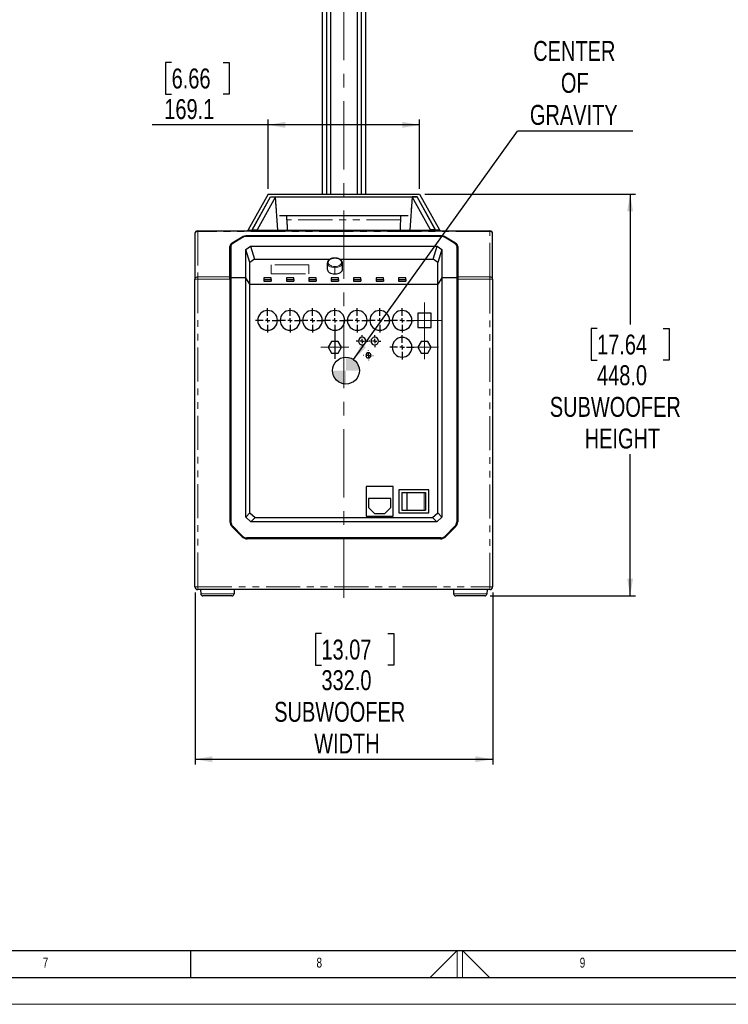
# Model space of a CAD drawing. Header units: millimetres. Extents: x 0 to 5046, y 0 to 3564.
# Tile 3 of 17: x 2062 to 2853, y 0 to 1098. Entities that reach past the tile are written whole.
import ezdxf

# ---------------------------------------------------------------- set-up
doc = ezdxf.new("R2010")
doc.units = ezdxf.units.MM
doc.header["$LTSCALE"] = 6
doc.linetypes.add('CENTERX2', pattern=[20.32, 12.7, -2.54, 2.54, -2.54])
doc.linetypes.add('PHANTOM', pattern=[12.7, 6.35, -1.27, 1.27, -1.27, 1.27, -1.27])
doc.layers.add('FORMAT', color=7, linetype='Continuous')
doc.layers.add('SLD-0', color=7, linetype='Continuous')
doc.styles.add('SLDTEXTSTYLE0', font='TXT', dxfattribs={"width": 0.75})
doc.dimstyles.new('SLDDIMSTYLE0', dxfattribs={"dimtxt": 22.225, "dimasz": 19.2, "dimexe": 0, "dimexo": 0.0625, "dimgap": 5.55625, "dimtad": 0, "dimtih": 1, "dimtoh": 1, "dimdec": 1, "dimrnd": 1e-09, "dimzin": 4, "dimdsep": 46, "dimtxsty": 'SLDTEXTSTYLE0', "dimsah": 1, "dimcen": 0.09, "dimadec": 0, "dimazin": 1, "dimtfac": 1, "dimtdec": 1, "dimtofl": 0, "dimtmove": 0, "dimatfit": 3, "dimfxl": 1, "dimfrac": 2, "dimtolj": 1, "dimtzin": 12, "dimarcsym": 0})
doc.dimstyles.new('SLDDIMSTYLE1', dxfattribs={"dimtxt": 22.225, "dimasz": 19.2, "dimexe": 0, "dimexo": 0.0625, "dimgap": 5.55625, "dimtad": 0, "dimtih": 1, "dimtoh": 1, "dimdec": 1, "dimrnd": 1e-09, "dimzin": 12, "dimdsep": 46, "dimtxsty": 'SLDTEXTSTYLE0', "dimsah": 1, "dimcen": 0.09, "dimadec": 0, "dimazin": 3, "dimtfac": 1, "dimtdec": 1, "dimtofl": 0, "dimtmove": 0, "dimatfit": 3, "dimfxl": 1, "dimfrac": 2, "dimtolj": 1, "dimtzin": 12, "dimarcsym": 0})
doc.dimstyles.new('SLDDIMSTYLE2', dxfattribs={"dimtxt": 0.18, "dimasz": 19.2, "dimexe": 0, "dimexo": 0.0625, "dimgap": 0, "dimtad": 0, "dimtih": 1, "dimtoh": 1, "dimdec": 0, "dimrnd": 1e-09, "dimzin": 0, "dimdsep": 46, "dimtxsty": 'Standard', "dimsah": 1, "dimcen": 0.09, "dimadec": 0, "dimazin": 0, "dimtfac": 19.2, "dimtdec": 0, "dimtofl": 0, "dimtmove": 0, "dimatfit": 3, "dimfxl": 1, "dimfrac": 2, "dimtolj": 1, "dimtzin": 0, "dimarcsym": 0})

# ---------------------------------------------------------------- blocks, each defined once
blk = doc.blocks.new('_D_20')
at = {"layer": 'SLD-0', "color": 7, "transparency": 16777216}
for p, q in [((2257.7, 459.3), (2257.7, 267.2)), ((2589.7, 459.3), (2589.7, 267.2)), ((2398.7, 413.3), (2392, 413.3)), ((2392, 413.3), (2392, 378)), ((2472.6, 413.3), (2479.4, 413.3)), ((2479.4, 413.3), (2479.4, 378)), ((2392, 378), (2398.7, 378)), ((2479.4, 378), (2472.6, 378)), ((2257.7, 273.2), (2589.7, 273.2))]:
    blk.add_line(p, q, dxfattribs=at)
for points in [[(2257.7, 273.2), (2276.9, 269.9), (2276.9, 276.5)], [(2589.7, 273.2), (2570.5, 276.5), (2570.5, 269.9)]]:
    blk.add_solid(points, dxfattribs=at)
at = {"layer": 'SLD-0', "color": 7, "transparency": 16777216, "char_height": 22.23, "attachment_point": 1, "style": 'SLDTEXTSTYLE0'}
for s, insert in [('13.07', (2398.7, 406.6)), ('332.0', (2398.7, 372.5)), ('SUBWOOFER', (2346, 337.2)), ('WIDTH', (2390.6, 301.9))]:
    blk.add_mtext(s, dxfattribs=dict(at, insert=insert))
blk = doc.blocks.new('_D_21')
at = {"layer": 'SLD-0', "color": 7, "transparency": 16777216}
for p, q in [((2514.2, 903.3), (2749, 903.3)), ((2743, 903.3), (2743, 757.8)), ((2706.1, 753.3), (2699.4, 753.3)), ((2699.4, 753.3), (2699.4, 718)), ((2780, 753.3), (2786.7, 753.3)), ((2786.7, 753.3), (2786.7, 718)), ((2699.4, 718), (2706.1, 718)), ((2786.7, 718), (2780, 718)), ((2743, 455.3), (2743, 613.3)), ((2586.8, 455.3), (2749, 455.3))]:
    blk.add_line(p, q, dxfattribs=at)
for points in [[(2743, 903.3), (2739.7, 884.1), (2746.3, 884.1)], [(2743, 455.3), (2746.3, 474.5), (2739.7, 474.5)]]:
    blk.add_solid(points, dxfattribs=at)
at = {"layer": 'SLD-0', "color": 7, "transparency": 16777216, "char_height": 22.23, "attachment_point": 1, "style": 'SLDTEXTSTYLE0'}
for s, insert in [('17.64', (2706.1, 746.7)), ('448.0', (2706.1, 712.5)), ('SUBWOOFER', (2653.4, 677.2)), ('HEIGHT', (2692.3, 641.9))]:
    blk.add_mtext(s, dxfattribs=dict(at, insert=insert))
blk = doc.blocks.new('_D_23')
at = {"layer": 'SLD-0', "color": 7, "transparency": 16777216}
for p, q in [((2231.6, 1050), (2224.9, 1050)), ((2224.9, 1050), (2224.9, 1014.7)), ((2289.1, 1050), (2295.8, 1050)), ((2295.8, 1050), (2295.8, 1014.7)), ((2224.9, 1014.7), (2231.6, 1014.7)), ((2295.8, 1014.7), (2289.1, 1014.7)), ((2339.1, 980.5), (2209.9, 980.5)), ((2339.1, 909.3), (2339.1, 986.5)), ((2508.2, 980.5), (2339.1, 980.5)), ((2508.2, 909.3), (2508.2, 986.5))]:
    blk.add_line(p, q, dxfattribs=at)
for points in [[(2339.1, 980.5), (2358.3, 977.2), (2358.3, 983.8)], [(2508.2, 980.5), (2489, 983.8), (2489, 977.2)]]:
    blk.add_solid(points, dxfattribs=at)
at = {"layer": 'SLD-0', "color": 7, "transparency": 16777216, "char_height": 22.23, "attachment_point": 1, "style": 'SLDTEXTSTYLE0'}
for s, insert in [('6.66', (2231.6, 1043.3)), ('169.1', (2223.4, 1009.2))]:
    blk.add_mtext(s, dxfattribs=dict(at, insert=insert))
blk = doc.blocks.new('SW_NOTE_0_6')
at = {"layer": 'SLD-0', "color": 0}
blk.add_line((128.8, 0), (0, 0), dxfattribs=at)
at = {"layer": 'SLD-0', "color": 0, "char_height": 22.23, "attachment_point": 2, "style": 'SLDTEXTSTYLE0'}
for s, insert in [('CENTER', (63.5, 100.5)), ('OF', (64, 64.9)), ('GRAVITY', (62.9, 29.2))]:
    blk.add_mtext(s, dxfattribs=dict(at, insert=insert))
blk = doc.blocks.new('SW_CENTERMARKSYMBOL_0')
at = {"layer": 'SLD-0', "color": 0}
for p, q in [((0, 5), (0, 13.5)), ((-5, 0), (-13.5, 0)), ((0, 0), (-2.5, 0)), ((0, 0), (0, 2.5)), ((0, 0), (0, -2.5)), ((0, 0), (2.5, 0)), ((5, 0), (13.5, 0)), ((0, -5), (0, -13.5))]:
    blk.add_line(p, q, dxfattribs=at)
blk = doc.blocks.new('SW_CENTERMARKSYMBOL_1')
at = {"layer": 'SLD-0', "color": 0}
for p, q in [((0, 5), (0, 13.5)), ((-5, 0), (-13.5, 0)), ((0, 0), (-2.5, 0)), ((0, 0), (0, 2.5)), ((0, 0), (0, -2.5)), ((0, 0), (2.5, 0)), ((5, 0), (13.5, 0)), ((0, -5), (0, -13.5))]:
    blk.add_line(p, q, dxfattribs=at)
blk = doc.blocks.new('SW_CENTERMARKSYMBOL_2')
at = {"layer": 'SLD-0', "color": 0}
for p, q in [((0, 5), (0, 13.5)), ((-5, 0), (-13.5, 0)), ((0, 0), (-2.5, 0)), ((0, 0), (0, 2.5)), ((0, 0), (0, -2.5)), ((0, 0), (2.5, 0)), ((5, 0), (13.5, 0)), ((0, -5), (0, -13.5))]:
    blk.add_line(p, q, dxfattribs=at)
blk = doc.blocks.new('SW_CENTERMARKSYMBOL_3')
at = {"layer": 'SLD-0', "color": 0}
for p, q in [((0, 5), (0, 13.5)), ((-5, 0), (-13.5, 0)), ((0, 0), (-2.5, 0)), ((0, 0), (0, 2.5)), ((0, 0), (0, -2.5)), ((0, 0), (2.5, 0)), ((5, 0), (13.5, 0)), ((0, -5), (0, -43))]:
    blk.add_line(p, q, dxfattribs=at)
blk = doc.blocks.new('SW_CENTERMARKSYMBOL_4')
at = {"layer": 'SLD-0', "color": 0}
for p, q in [((0, 5), (0, 13.5)), ((-5, 0), (-13.5, 0)), ((0, 0), (-2.5, 0)), ((0, 0), (0, 2.5)), ((0, 0), (0, -2.5)), ((0, 0), (2.5, 0)), ((5, 0), (13.5, 0)), ((0, -5), (0, -13.5))]:
    blk.add_line(p, q, dxfattribs=at)
blk = doc.blocks.new('SW_CENTERMARKSYMBOL_5')
at = {"layer": 'SLD-0', "color": 0}
for p, q in [((0, 5), (0, 13.5)), ((-5, 0), (-13.5, 0)), ((0, 0), (-2.5, 0)), ((0, 0), (0, 2.5)), ((0, 0), (0, -2.5)), ((0, 0), (2.5, 0)), ((5, 0), (13.5, 0)), ((0, -5), (0, -13.5))]:
    blk.add_line(p, q, dxfattribs=at)
blk = doc.blocks.new('SW_CENTERMARKSYMBOL_6')
at = {"layer": 'SLD-0', "color": 0}
for p, q in [((0, 5), (0, 13.5)), ((-5, 0), (-13.5, 0)), ((0, 0), (-2.5, 0)), ((0, 0), (0, 2.5)), ((0, 0), (0, -2.5)), ((0, 0), (2.5, 0)), ((5, 0), (13.5, 0)), ((0, -5), (0, -13.5))]:
    blk.add_line(p, q, dxfattribs=at)
blk = doc.blocks.new('SW_CENTERMARKSYMBOL_7')
at = {"layer": 'SLD-0', "color": 0}
for p, q in [((0, 5), (0, 13.5)), ((-5, 0), (-13.5, 0)), ((0, 0), (-2.5, 0)), ((0, 0), (0, 2.5)), ((0, 0), (0, -2.5)), ((0, 0), (2.5, 0)), ((5, 0), (13.5, 0)), ((0, -5), (0, -13.5))]:
    blk.add_line(p, q, dxfattribs=at)
blk = doc.blocks.new('SW_CENTERMARKSYMBOL_8')
at = {"layer": 'SLD-0', "color": 0}
for p, q in [((-5, 0), (-6.675, 0)), ((0, 0), (-2.5, 0)), ((0, 5), (0, 6.675)), ((0, 0), (0, 2.5)), ((0, 0), (0, -2.5)), ((0, 0), (2.5, 0)), ((5, 0), (6.675, 0)), ((0, -5), (0, -6.675))]:
    blk.add_line(p, q, dxfattribs=at)
blk = doc.blocks.new('SW_CENTERMARKSYMBOL_9')
at = {"layer": 'SLD-0', "color": 0}
for p, q in [((-5, 0), (-6.675, 0)), ((0, 0), (-2.5, 0)), ((0, 5), (0, 6.675)), ((0, 0), (0, 2.5)), ((0, 0), (0, -2.5)), ((0, 0), (2.5, 0)), ((5, 0), (6.675, 0)), ((0, -5), (0, -6.675))]:
    blk.add_line(p, q, dxfattribs=at)
blk = doc.blocks.new('SW_CENTERMARKSYMBOL_10')
at = {"layer": 'SLD-0', "color": 0}
for p, q in [((-5, 0), (-5.4, 0)), ((0, 0), (-2.5, 0)), ((0, 5), (0, 5.4)), ((0, 0), (0, 2.5)), ((0, 0), (0, -2.5)), ((0, 0), (2.5, 0)), ((5, 0), (5.4, 0)), ((0, -5), (0, -5.4))]:
    blk.add_line(p, q, dxfattribs=at)
blk = doc.blocks.new('SW_DOWELSYMBOL_2')
at = {"linetype": 'Continuous', "lineweight": 18}
h = blk.add_hatch(color=0, dxfattribs=at)
edge = h.paths.add_edge_path(flags=0)
edge.add_arc((0, 0), 15, 0, 90)
edge.add_line((0, 15), (0, 0))
edge.add_line((0, 0), (15, 0))
h = blk.add_hatch(color=0, dxfattribs=at)
edge = h.paths.add_edge_path(flags=0)
edge.add_arc((0, 0), 15, 180, 270)
edge.add_line((0, -15), (0, 0))
edge.add_line((0, 0), (-15, 0))
at = {"layer": 'SLD-0', "color": 0}
blk.add_circle((0, 0), 15, dxfattribs=at)

msp = doc.modelspace()

# ---------------------------------------------------------------- linework, layer by layer
at = {"color": 7, "linetype": 'Continuous', "lineweight": 25}
for p, q in [((2399.415523, 1387.43035), (2399.415523, 903.326119)), ((2404.405315, 1387.43035), (2404.405315, 903.326119)), ((2408.794101, 1387.43035), (2408.794101, 903.326119)), ((2438.522838, 1387.43035), (2438.522838, 903.326119)), ((2442.911624, 1387.43035), (2442.911624, 903.326119)), ((2447.901416, 1387.43035), (2447.901416, 903.326119)), ((2339.106817, 903.326119), (2316.923332, 863.464075)), ((2321.315296, 863.13035), (2341.952277, 900.213443)), ((2321.523435, 863.504361), (2341.952266, 900.213424)), ((2347.374435, 900.213423), (2326.945729, 863.504387)), ((2339.106817, 903.326119), (2508.210122, 903.326119)), ((2341.95226, 900.213468), (2347.37439, 900.213486)), ((2341.952276, 900.213441), (2505.364664, 900.213441)), ((2341.952277, 900.213443), (2505.364663, 900.213443)), ((2350.084173, 863.036082), (2347.374435, 900.213423)), ((2499.942504, 900.213423), (2497.232766, 863.036082)), ((2520.37121, 863.504387), (2499.942504, 900.213423)), ((2505.364679, 900.213405), (2499.942549, 900.213361)), ((2526.001643, 863.13035), (2505.364663, 900.213443)), ((2525.793504, 863.504359), (2505.364679, 900.213405)), ((2508.210122, 903.326119), (2530.393607, 863.464075)), ((2351.824323, 879.364951), (2495.492616, 879.364951)), ((2257.65847, 859.33035), (2257.65847, 808.521015)), ((2260.65847, 862.33035), (2586.65847, 862.33035)), ((2531.558975, 856.774485), (2315.757964, 856.774485)), ((2316.737612, 862.33035), (2316.737612, 863.13035)), ((2317.737612, 863.13035), (2321.315296, 863.13035)), ((2320.87009, 862.33035), (2321.523435, 863.504361)), ((2321.315296, 863.13035), (2320.870091, 862.33035)), ((2321.523435, 863.504359), (2326.945727, 863.504369)), ((2326.945727, 863.504385), (2327.224306, 863.036082)), ((2327.224306, 863.036082), (2520.092633, 863.036082)), ((2520.371212, 863.504385), (2520.092633, 863.036082)), ((2525.793504, 863.504361), (2520.371212, 863.504386)), ((2526.446849, 862.33035), (2525.793504, 863.504361)), ((2526.446848, 862.33035), (2526.001643, 863.13035)), ((2529.579327, 863.13035), (2526.001643, 863.13035)), ((2530.579327, 863.13035), (2530.579327, 862.33035)), ((2589.65847, 808.521015), (2589.65847, 859.33035)), ((2310.10111, 855.3319), (2299.001615, 848.498369)), ((2310.608217, 854.896562), (2299.708722, 848.186163)), ((2531.758975, 856.158823), (2315.557964, 856.158823)), ((2547.608217, 848.186163), (2536.708722, 854.896562)), ((2548.315324, 848.498369), (2537.215829, 855.3319)), ((2296.65847, 810.885047), (2296.65847, 845.015662)), ((2297.65847, 845.138794), (2297.65847, 809.984213)), ((2314.197134, 841.496748), (2319.43042, 845.076917)), ((2314.197134, 809.984213), (2314.197134, 841.496748)), ((2318.90847, 827.170004), (2314.197134, 841.496748)), ((2319.43042, 845.076917), (2527.886519, 845.076917)), ((2319.43042, 845.076917), (2324.141756, 830.750173)), ((2523.175183, 830.750173), (2527.886519, 845.076917)), ((2527.886519, 845.076917), (2533.119805, 841.496748)), ((2533.119805, 841.496748), (2528.40847, 827.170004)), ((2533.119805, 841.496748), (2533.119805, 809.984213)), ((2549.65847, 845.138794), (2549.65847, 809.984213)), ((2550.65847, 845.015662), (2550.65847, 810.885047)), ((2324.141756, 830.750173), (2318.90847, 827.170004)), ((2318.90847, 802.91209), (2318.90847, 827.170004)), ((2324.141756, 830.750173), (2408.31211, 830.750173)), ((2405.23847, 826.425042), (2405.23847, 819.490547)), ((2419.000891, 830.750173), (2523.175183, 830.750173)), ((2422.07847, 819.490547), (2422.07847, 826.425042)), ((2528.40847, 827.170004), (2523.175183, 830.750173)), ((2528.40847, 802.91209), (2528.40847, 827.170004)), ((2257.65847, 465.33035), (2257.65847, 808.521015)), ((2296.65847, 808.521015), (2296.65847, 810.885047)), ((2296.65847, 808.521015), (2296.65847, 538.083708)), ((2296.65847, 808.277149), (2297.65847, 808.277149)), ((2314.197134, 809.984213), (2297.65847, 809.984213)), ((2297.65847, 809.984213), (2297.65847, 537.883708)), ((2314.197134, 543.217499), (2314.197134, 809.984213)), ((2318.90847, 802.91209), (2314.197134, 809.984213)), ((2318.90847, 547.928835), (2318.90847, 802.91209)), ((2318.90847, 802.91209), (2528.40847, 802.91209)), ((2342.75847, 809.974801), (2334.55847, 809.974801)), ((2334.55847, 809.974801), (2334.55847, 808.004684)), ((2334.55847, 808.004684), (2334.55847, 806.192259)), ((2334.55847, 808.004684), (2342.75847, 808.004684)), ((2334.55847, 806.192259), (2342.75847, 806.192259)), ((2342.75847, 808.004684), (2342.75847, 809.974801)), ((2342.75847, 808.004684), (2342.75847, 806.192259)), ((2367.75847, 809.974801), (2359.55847, 809.974801)), ((2359.55847, 809.974801), (2359.55847, 808.004684)), ((2359.55847, 808.004684), (2367.75847, 808.004684)), ((2359.55847, 808.004684), (2359.55847, 806.192259)), ((2359.55847, 806.192259), (2367.75847, 806.192259)), ((2367.75847, 808.004684), (2367.75847, 809.974801)), ((2367.75847, 808.004684), (2367.75847, 806.192259)), ((2392.75847, 809.974801), (2384.55847, 809.974801)), ((2384.55847, 809.974801), (2384.55847, 808.004684)), ((2384.55847, 808.004684), (2384.55847, 806.192259)), ((2384.55847, 808.004684), (2392.75847, 808.004684)), ((2384.55847, 806.192259), (2392.75847, 806.192259)), ((2392.75847, 808.004684), (2392.75847, 809.974801)), ((2392.75847, 808.004684), (2392.75847, 806.192259)), ((2417.75847, 809.974801), (2409.55847, 809.974801)), ((2409.55847, 809.974801), (2409.55847, 808.004684)), ((2409.55847, 808.004684), (2409.55847, 806.192259)), ((2409.55847, 808.004684), (2417.75847, 808.004684)), ((2409.55847, 806.192259), (2417.75847, 806.192259)), ((2417.75847, 808.004684), (2417.75847, 809.974801)), ((2417.75847, 808.004684), (2417.75847, 806.192259)), ((2442.75847, 809.974801), (2434.55847, 809.974801)), ((2434.55847, 809.974801), (2434.55847, 808.004684)), ((2434.55847, 808.004684), (2434.55847, 806.192259)), ((2434.55847, 808.004684), (2442.75847, 808.004684)), ((2434.55847, 806.192259), (2442.75847, 806.192259)), ((2442.75847, 808.004684), (2442.75847, 809.974801)), ((2442.75847, 808.004684), (2442.75847, 806.192259)), ((2467.75847, 809.974801), (2459.55847, 809.974801)), ((2459.55847, 809.974801), (2459.55847, 808.004684)), ((2459.55847, 808.004684), (2459.55847, 806.192259)), ((2459.55847, 808.004684), (2467.75847, 808.004684)), ((2459.55847, 806.192259), (2467.75847, 806.192259)), ((2467.75847, 808.004684), (2467.75847, 809.974801)), ((2467.75847, 808.004684), (2467.75847, 806.192259)), ((2492.75847, 809.974801), (2484.55847, 809.974801)), ((2484.55847, 809.974801), (2484.55847, 808.004684)), ((2484.55847, 808.004684), (2492.75847, 808.004684)), ((2484.55847, 808.004684), (2484.55847, 806.192259)), ((2484.55847, 806.192259), (2492.75847, 806.192259)), ((2492.75847, 808.004684), (2492.75847, 809.974801)), ((2492.75847, 808.004684), (2492.75847, 806.192259)), ((2533.119805, 809.984213), (2528.40847, 802.91209)), ((2528.40847, 547.928835), (2528.40847, 802.91209)), ((2533.119805, 809.984213), (2533.119805, 543.217499)), ((2549.65847, 809.984213), (2533.119805, 809.984213)), ((2549.65847, 809.984213), (2549.65847, 537.883708)), ((2550.65847, 808.277149), (2549.65847, 808.277149)), ((2550.65847, 810.885047), (2550.65847, 808.521015)), ((2550.65847, 808.521015), (2550.65847, 538.083708)), ((2589.65847, 808.521015), (2589.65847, 465.33035)), ((2506.05847, 770.434213), (2506.05847, 754.534213)), ((2521.25847, 770.434213), (2506.05847, 770.434213)), ((2521.25847, 754.534213), (2521.25847, 770.434213)), ((2506.05847, 754.534213), (2521.25847, 754.534213)), ((2409.992295, 738.834213), (2406.326121, 732.484213)), ((2417.324644, 738.834213), (2409.992295, 738.834213)), ((2420.990818, 732.484213), (2417.324644, 738.834213)), ((2509.992295, 738.834213), (2506.326121, 732.484213)), ((2517.324644, 738.834213), (2509.992295, 738.834213)), ((2520.990818, 732.484213), (2517.324644, 738.834213)), ((2406.326121, 732.484213), (2409.992295, 726.134213)), ((2409.992295, 726.134213), (2417.324644, 726.134213)), ((2417.324644, 726.134213), (2420.990818, 732.484213)), ((2506.326121, 732.484213), (2509.992295, 726.134213)), ((2509.992295, 726.134213), (2517.324644, 726.134213)), ((2517.324644, 726.134213), (2520.990818, 732.484213)), ((2448.65847, 577.284213), (2448.65847, 544.284213)), ((2478.65847, 577.284213), (2448.65847, 577.284213)), ((2478.65847, 544.284213), (2478.65847, 577.284213)), ((2485.00847, 573.484213), (2485.00847, 548.084213)), ((2518.30847, 573.484213), (2485.00847, 573.484213)), ((2518.30847, 548.084213), (2518.30847, 573.484213)), ((2475.95847, 563.834213), (2451.35847, 563.834213)), ((2451.35847, 563.834213), (2451.35847, 553.784213)), ((2475.95847, 553.784213), (2475.95847, 563.834213)), ((2488.50847, 570.634213), (2488.50847, 550.934213)), ((2488.50847, 570.634213), (2493.863234, 570.634213)), ((2493.863234, 570.634213), (2493.863234, 550.934213)), ((2493.863234, 570.634213), (2513.408463, 570.634213)), ((2513.408463, 570.634213), (2514.80847, 570.634213)), ((2514.80847, 570.634213), (2514.80847, 550.934213)), ((2451.35847, 553.784213), (2457.90847, 547.234213)), ((2469.40847, 547.234213), (2475.95847, 553.784213)), ((2488.50847, 550.934213), (2493.863234, 550.934213)), ((2493.863234, 550.934213), (2513.408463, 550.934213)), ((2513.408463, 550.934213), (2514.80847, 550.934213)), ((2314.197134, 543.217499), (2318.90847, 547.928835)), ((2320.012293, 537.984213), (2314.197134, 543.217499)), ((2318.90847, 547.928835), (2324.723628, 542.695548)), ((2324.723628, 542.695548), (2320.012293, 537.984213)), ((2527.304647, 537.984213), (2320.012293, 537.984213)), ((2324.723628, 542.695548), (2522.593311, 542.695548)), ((2448.65847, 544.284213), (2478.65847, 544.284213)), ((2457.90847, 547.234213), (2469.40847, 547.234213)), ((2485.00847, 548.084213), (2518.30847, 548.084213)), ((2522.593311, 542.695548), (2528.40847, 547.928835)), ((2527.304647, 537.984213), (2522.593311, 542.695548)), ((2533.119805, 543.217499), (2527.304647, 537.984213)), ((2528.40847, 547.928835), (2533.119805, 543.217499)), ((2299.001615, 532.426853), (2310.10111, 521.327358)), ((2299.708722, 532.93396), (2310.608217, 522.034465)), ((2536.708722, 522.034465), (2547.608217, 532.93396)), ((2537.215829, 521.327358), (2548.315324, 532.426853)), ((2531.758975, 519.984213), (2315.557964, 519.984213)), ((2531.558975, 518.984213), (2315.757964, 518.984213)), ((2586.65847, 462.33035), (2260.65847, 462.33035)), ((2263.815693, 462.33035), (2264.058385, 457.69951)), ((2301.501246, 462.33035), (2301.258554, 457.69951)), ((2545.815693, 462.33035), (2546.058385, 457.69951)), ((2583.501246, 462.33035), (2583.258554, 457.69951)), ((2298.76198, 455.33035), (2266.554959, 455.33035)), ((2580.76198, 455.33035), (2548.554959, 455.33035))]:
    msp.add_line(p, q, dxfattribs=at)
at = {"color": 8, "linetype": 'PHANTOM', "lineweight": 18}
for p, q in [((2487.195739, 874.700885), (2360.1212, 874.700885)), ((2260.65847, 862.33035), (2260.65847, 861.694382)), ((2586.65847, 861.694382), (2260.65847, 861.694382)), ((2260.65847, 861.694382), (2260.65847, 810.885047)), ((2315.757964, 856.774485), (2315.757964, 856.158823)), ((2317.737612, 863.13035), (2317.737612, 862.33035)), ((2529.579327, 862.33035), (2529.579327, 863.13035)), ((2531.558975, 856.158823), (2531.558975, 856.774485)), ((2586.65847, 861.694382), (2586.65847, 862.33035)), ((2586.65847, 810.885047), (2586.65847, 861.694382)), ((2299.001615, 848.498369), (2299.001615, 847.677231)), ((2310.10111, 854.584356), (2310.10111, 855.3319)), ((2537.215829, 855.3319), (2537.215829, 854.584356)), ((2548.315324, 847.677231), (2548.315324, 848.498369)), ((2342.65847, 824.538971), (2342.65847, 814.442123)), ((2384.65847, 824.538971), (2342.65847, 824.538971)), ((2384.65847, 814.442123), (2384.65847, 824.538971)), ((2413.65847, 831.99325), (2413.65847, 831.78126)), ((2342.65847, 814.442123), (2384.65847, 814.442123)), ((2413.65847, 821.241172), (2413.65847, 822.644844)), ((2413.65847, 821.241172), (2413.65847, 814.306677)), ((2260.65847, 810.885047), (2260.65847, 808.521015)), ((2260.65847, 810.885047), (2296.65847, 810.885047)), ((2260.65847, 808.521015), (2260.65847, 465.33035)), ((2296.65847, 808.521015), (2260.65847, 808.521015)), ((2550.65847, 810.885047), (2586.65847, 810.885047)), ((2586.65847, 808.521015), (2550.65847, 808.521015)), ((2586.65847, 808.521015), (2586.65847, 810.885047)), ((2586.65847, 465.33035), (2586.65847, 808.521015)), ((2589.65847, 808.521015), (2586.65847, 808.521015)), ((2513.408463, 570.634213), (2513.408463, 550.934213)), ((2257.65847, 465.33035), (2260.65847, 465.33035)), ((2260.65847, 465.33035), (2260.65847, 462.33035)), ((2260.65847, 465.33035), (2586.65847, 465.33035)), ((2586.65847, 462.33035), (2586.65847, 465.33035)), ((2586.65847, 465.33035), (2589.65847, 465.33035)), ((2264.058385, 457.69951), (2301.258554, 457.69951)), ((2546.058385, 457.69951), (2583.258554, 457.69951))]:
    msp.add_line(p, q, dxfattribs=at)
at = {"color": 7, "linetype": 'Continuous', "lineweight": 18}
for p, q in [((2519.800858, 30.00006), (2550, 60.00006)), ((2550, 60.00006), (2550, 30.00006)), ((2556, 60.00006), (2556, 30.00006)), ((2586.059958, 30.00006), (2556, 60.00006)), ((0.000025, 0.00006), (5046.000025, 0.00006))]:
    msp.add_line(p, q, dxfattribs=at)
at = {"color": 8, "linetype": 'PHANTOM', "lineweight": 18, "flags": 128}
for points in [[(2413.65847, 821.241172), (2411.907853, 821.354452), (2410.233747, 821.689341), (2408.709318, 822.231203), (2407.40119, 822.956356), (2406.366536, 823.833107), (2405.650574, 824.823138), (2405.284595, 825.88318), (2405.238544, 826.446854)], [(2413.65847, 831.78126), (2412.007364, 831.666726), (2410.439052, 831.328866), (2409.032175, 830.784621), (2407.85728, 830.061284), (2406.973281, 829.195124), (2406.424504, 828.229574), (2406.23847, 827.213052), (2406.424504, 826.19653), (2406.973281, 825.230981), (2407.85728, 824.364821), (2409.032175, 823.641483), (2410.439052, 823.097239), (2412.007364, 822.759379), (2413.65847, 822.644844)], [(2413.65847, 822.644844), (2415.309575, 822.759379), (2416.877887, 823.097239), (2418.284764, 823.641483), (2419.459659, 824.364821), (2420.343659, 825.230981), (2420.892435, 826.19653), (2421.07847, 827.213052), (2420.892435, 828.229574), (2420.343659, 829.195124), (2419.459659, 830.061284), (2418.284764, 830.784621), (2416.877887, 831.328866), (2415.309575, 831.666726), (2413.65847, 831.78126)], [(2422.078395, 826.40323), (2422.032344, 825.88318), (2421.666365, 824.823138), (2420.950403, 823.833107), (2419.915749, 822.956356), (2418.607621, 822.231203), (2417.083192, 821.689341), (2415.409086, 821.354452), (2413.65847, 821.241172)], [(2260.65847, 808.521015), (2260.073199, 808.521015), (2259.510419, 808.521015), (2258.991759, 808.521015), (2258.537149, 808.521015), (2258.164061, 808.521015), (2257.886831, 808.521015), (2257.716114, 808.521015), (2257.65847, 808.521015)]]:
    msp.add_lwpolyline(points, dxfattribs=at)
at = {"color": 7, "linetype": 'Continuous', "lineweight": 25, "flags": 128}
for points in [[(2405.23847, 819.490547), (2405.284595, 818.948685), (2405.650574, 817.888643), (2406.366536, 816.898612), (2407.40119, 816.021861), (2408.709318, 815.296708), (2410.233747, 814.754846), (2411.907853, 814.419957), (2413.65847, 814.306677)], [(2413.65847, 814.306677), (2415.409086, 814.419957), (2417.083192, 814.754846), (2418.607621, 815.296708), (2419.915749, 816.021861), (2420.950403, 816.898612), (2421.666365, 817.888643), (2422.032344, 818.948685), (2422.07847, 819.490547)]]:
    msp.add_lwpolyline(points, dxfattribs=at)
at = {"color": 7, "linetype": 'Continuous', "lineweight": 25}
for centre, radius, start, end in [((2260.65847, 859.33035), 3, 90, 179.999999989), ((2315.543307, 845.803733), 10.972851, 88.879072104, 119.733681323), ((2531.773633, 845.803733), 10.972851, 60.266318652, 91.120927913), ((2586.65847, 859.33035), 3, 0, 90), ((2300.936513, 844.666999), 4.292228, 116.794443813, 175.340669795), ((2301.401758, 844.833714), 3.755699, 116.794443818, 175.340669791), ((2315.370139, 846.559416), 9.601245, 88.879072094, 119.733681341), ((2531.9468, 846.559416), 9.601245, 60.266318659, 91.120927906), ((2545.915182, 844.833714), 3.755699, 4.659330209, 63.205556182), ((2546.380426, 844.666999), 4.292228, 4.659330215, 63.205556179), ((2300.302372, 842.131343), 3.64609, 136.479964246, 178.015190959), ((2547.014567, 842.131343), 3.64609, 1.984809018, 43.520035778), ((2338.65847, 762.484213), 11, 0, 180), ((2363.65847, 762.484213), 11, 0, 180), ((2388.65847, 762.484213), 11, 0, 180), ((2413.65847, 762.484213), 11, 0, 180), ((2438.65847, 762.484213), 11, 0, 180), ((2463.65847, 762.484213), 11, 0, 180), ((2488.65847, 762.484213), 11, 0, 180), ((2338.65847, 762.484213), 11, 180, 0), ((2363.65847, 762.484213), 11, 180, 0), ((2388.65847, 762.484213), 11, 180, 0), ((2413.65847, 762.484213), 11, 180, 0), ((2438.65847, 762.484213), 11, 180, 0), ((2463.65847, 762.484213), 11, 180, 0), ((2488.65847, 762.484213), 11, 180, 0), ((2444.15847, 739.484213), 4.175, 0, 180), ((2444.15847, 739.484213), 4.175, 180, 0), ((2458.15847, 739.484213), 4.175, 0, 180), ((2458.15847, 739.484213), 4.175, 180, 0), ((2488.65847, 732.484213), 11, 0, 180), ((2451.15847, 723.484213), 2.9, 0, 180), ((2488.65847, 732.484213), 11, 180, 0), ((2451.15847, 723.484213), 2.9, 180, 0), ((2304.65847, 538.083708), 8, 180, 224.999999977), ((2542.65847, 538.083708), 8, 315.000000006, 0), ((2304.65847, 537.883708), 7, 180, 225), ((2542.65847, 537.883708), 7, 315, 0), ((2315.757964, 526.984213), 8, 225.000000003, 270), ((2315.557964, 526.984213), 7, 225, 270), ((2531.558975, 526.984213), 8, 270, 315.000000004), ((2531.758975, 526.984213), 7, 270, 315), ((2260.65847, 465.33035), 3, 180, 270), ((2586.65847, 465.33035), 3, 270, 0), ((2266.554959, 457.83035), 2.5, 183.000000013, 270.000000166), ((2298.76198, 457.83035), 2.5, 269.999999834, 356.999999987), ((2548.554959, 457.83035), 2.5, 183.000000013, 270.000000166), ((2580.76198, 457.83035), 2.5, 269.999999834, 356.999999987)]:
    msp.add_arc(centre, radius, start, end, dxfattribs=at)
at = {"color": 8, "linetype": 'PHANTOM', "lineweight": 18}
for centre, start, end in [((2260.37419, 858.969594), 84.043834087, 172.433146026), ((2586.942749, 858.969594), 7.566853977, 95.956165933), ((2260.37419, 808.160259), 84.043833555, 172.433146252), ((2586.942749, 808.160259), 7.566854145, 95.956166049)]:
    msp.add_arc(centre, 2.739577, start, end, dxfattribs=at)
at = {"color": 7, "linetype": 'Continuous', "lineweight": 25}
for points, knots in [([(2348.535938, 886.023219), (2348.534283, 886.038738), (2348.530425, 886.074916), (2348.472829, 886.520057), (2348.348276, 887.580023), (2348.165722, 889.457088), (2348.046571, 891.001345), (2347.981326, 891.846952)], [0, 0, 0, 0, 0.0605607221, 0.1411787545, 0.3565533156, 0.6476605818, 1, 1, 1, 1]), ([(2499.335603, 891.846806), (2499.265183, 890.951838), (2499.139731, 889.357469), (2498.938965, 887.402594), (2498.801596, 886.249368), (2498.741778, 885.790825), (2498.727566, 885.682842), (2498.72391, 885.654767), (2498.725432, 885.664394), (2498.725823, 885.666873)], [0, 0, 0, 0, 0.37735502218, 0.67225112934, 0.87364639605, 0.94101440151, 0.96774991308, 0.99169473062, 1, 1, 1, 1]), ([(2360.1212, 874.700885), (2360.104847, 875.132275), (2360.065437, 876.171897), (2360.020128, 877.76141), (2359.990462, 878.827503), (2359.975506, 879.364952)], [0, 0, 0, 0, 0.2601894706, 0.6270401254, 1, 1, 1, 1]), ([(2487.195739, 874.700885), (2487.216478, 875.22955), (2487.262672, 876.407121), (2487.310033, 877.985485), (2487.336123, 878.953796), (2487.347201, 879.364952)], [0, 0, 0, 0, 0.3191585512, 0.7109073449, 1, 1, 1, 1]), ([(2360.1212, 874.700885), (2360.147541, 874.035361), (2360.206731, 872.539866), (2360.282654, 870.10755), (2360.357523, 867.448179), (2360.423212, 865.036653), (2360.465355, 863.606934), (2360.482183, 863.036082)], [0, 0, 0, 0, 0.1620416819, 0.3641233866, 0.6062456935, 0.8427834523, 1, 1, 1, 1]), ([(2486.834965, 863.036082), (2486.861208, 863.938734), (2486.919209, 865.933763), (2487.00238, 869.024879), (2487.09132, 872.020793), (2487.163976, 873.885641), (2487.195739, 874.700885)], [0, 0, 0, 0, 0.2467311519, 0.5453216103, 0.8012312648, 1, 1, 1, 1]), ([(2316.923332, 863.464075), (2316.876765, 863.377318), (2316.807432, 863.248149), (2316.747041, 863.1444), (2316.740729, 863.134994), (2316.737612, 863.13035)], [0, 0, 0, 0, 0.5087043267, 0.7573962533, 1, 1, 1, 1]), ([(2317.737612, 863.13035), (2317.652359, 863.134519), (2317.4833, 863.142788), (2317.260694, 863.21248), (2317.067538, 863.322588), (2316.974449, 863.413921), (2316.923332, 863.464075)], [0, 0, 0, 0, 0.2492343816, 0.4942416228, 0.7222759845, 1, 1, 1, 1]), ([(2529.579327, 863.13035), (2529.661884, 863.134094), (2529.824596, 863.141474), (2530.051081, 863.209597), (2530.247759, 863.318092), (2530.343088, 863.413509), (2530.393607, 863.464075)], [0, 0, 0, 0, 0.240471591, 0.4739495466, 0.7212197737, 1, 1, 1, 1]), ([(2530.393607, 863.464075), (2530.445121, 863.371507), (2530.518049, 863.240463), (2530.572311, 863.142958), (2530.577023, 863.134491), (2530.579327, 863.13035)], [0, 0, 0, 0, 0.5514237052, 0.7806324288, 1, 1, 1, 1]), ([(2413.65847, 831.99325), (2413.369348, 831.987459), (2412.536104, 831.970772), (2411.174981, 831.785818), (2409.651252, 831.377351), (2408.268296, 830.774679), (2407.081811, 829.993658), (2406.137211, 829.052318), (2405.518574, 827.985396), (2405.229598, 827.090083), (2405.265943, 826.57976), (2405.274899, 826.45401)], [0, 0, 0, 0, 0.0674414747, 0.1943655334, 0.3218332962, 0.45000894, 0.5790646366, 0.7084884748, 0.8362064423, 0.9596391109, 1, 1, 1, 1]), ([(2422.04204, 826.396073), (2422.044538, 826.641368), (2422.05076, 827.252208), (2421.700152, 828.197224), (2421.067999, 829.176021), (2420.157301, 830.050544), (2419.002087, 830.797516), (2417.635603, 831.387276), (2416.115755, 831.790952), (2414.763393, 831.971757), (2413.938734, 831.987798), (2413.65847, 831.99325)], [0, 0, 0, 0, 0.0779729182, 0.19416972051, 0.31131287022, 0.43201601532, 0.55626651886, 0.68239635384, 0.80880743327, 0.93502231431, 1, 1, 1, 1])]:
    msp.add_open_spline(points, degree=3, knots=knots, dxfattribs=at)
at = {"layer": 'FORMAT'}
for p, q in [((120.000025, 60.00006), (4986.000025, 60.00006)), ((2253.000025, 30.00006), (2253.000025, 60.00006)), ((90.000025, 30.00006), (5016.000025, 30.00006))]:
    msp.add_line(p, q, dxfattribs=at)
at = {"layer": 'SLD-0', "color": 7, "linetype": 'CENTERX2', "lineweight": 18}
for p, q in [((2423.65847, 2470.039103), (2423.65847, 453.33035)), ((2513.65847, 782.434213), (2513.65847, 719.17821)), ((2494.05847, 762.484213), (2533.25847, 762.484213)), ((2397.992295, 732.484213), (2429.324644, 732.484213)), ((2497.992295, 732.484213), (2529.324644, 732.484213))]:
    msp.add_line(p, q, dxfattribs=at)
at = {"layer": 'SLD-0', "color": 7}
msp.add_circle((2425.97847, 706.55035), 15, dxfattribs=at)

# ---------------------------------------------------------------- block references
for name, p in [('SW_NOTE_0_6', (2617.256688, 973.532174)), ('SW_CENTERMARKSYMBOL_0', (2338.65847, 762.484213)), ('SW_CENTERMARKSYMBOL_1', (2363.65847, 762.484213)), ('SW_CENTERMARKSYMBOL_2', (2388.65847, 762.484213)), ('SW_CENTERMARKSYMBOL_3', (2413.65847, 762.484213)), ('SW_CENTERMARKSYMBOL_4', (2438.65847, 762.484213)), ('SW_CENTERMARKSYMBOL_5', (2463.65847, 762.484213)), ('SW_CENTERMARKSYMBOL_6', (2488.65847, 762.484213)), ('SW_CENTERMARKSYMBOL_9', (2444.15847, 739.484213)), ('SW_CENTERMARKSYMBOL_8', (2458.15847, 739.484213)), ('SW_CENTERMARKSYMBOL_7', (2488.65847, 732.484213)), ('SW_CENTERMARKSYMBOL_10', (2451.15847, 723.484213)), ('SW_DOWELSYMBOL_2', (2425.97847, 706.55035))]:
    msp.add_blockref(name, p, dxfattribs=at)

# ---------------------------------------------------------------- texts
at = {"layer": 'FORMAT', "char_height": 11.1125, "attachment_point": 1, "style": 'SLDTEXTSTYLE0'}
for s, insert in [('7', (2087.798716, 52.008188)), ('8', (2393.193311, 52.008188)), ('9', (2686.799551, 52.008188))]:
    msp.add_mtext(s, dxfattribs=dict(at, insert=insert))

# ---------------------------------------------------------------- dimensions: what is measured, and where the dimension line sits
at = {"layer": 'SLD-0', "color": 7}
dim = msp.add_linear_dim(base=(2339.106817, 1017.51233), p1=(2508.210122, 903.326119), p2=(2339.106817, 903.326119), dimstyle='SLDDIMSTYLE1', dxfattribs=at)
dim.commit()
dim.dimension.update_dxf_attribs({"geometry": '_D_23', "text_midpoint": (2260.338134, 1017.51233), "dimtype": 160})
dim = msp.add_linear_dim(base=(2743.049386, 903.326119), p1=(2580.76198, 455.33035), p2=(2508.210122, 903.326119), angle=90, text='<>\\PSUBWOOFER\\PHEIGHT', dimstyle='SLDDIMSTYLE0', dxfattribs=at)
dim.commit()
dim.dimension.update_dxf_attribs({"geometry": '_D_21', "text_midpoint": (2743.049386, 685.549719), "dimtype": 160})
dim = msp.add_linear_dim(base=(2589.65847, 345.511822), p1=(2257.65847, 465.33035), p2=(2589.65847, 465.33035), text='<>\\PSUBWOOFER\\PWIDTH', dimstyle='SLDDIMSTYLE0', dxfattribs=at)
dim.commit()
dim.dimension.update_dxf_attribs({"geometry": '_D_20', "text_midpoint": (2435.678843, 345.511822), "dimtype": 160})

# ---------------------------------------------------------------- leaders
msp.add_leader([(2434.573263, 718.843824), (2617.256688, 973.532174)], dimstyle='SLDDIMSTYLE2', dxfattribs=at)

doc.saveas('drawing.dxf')
